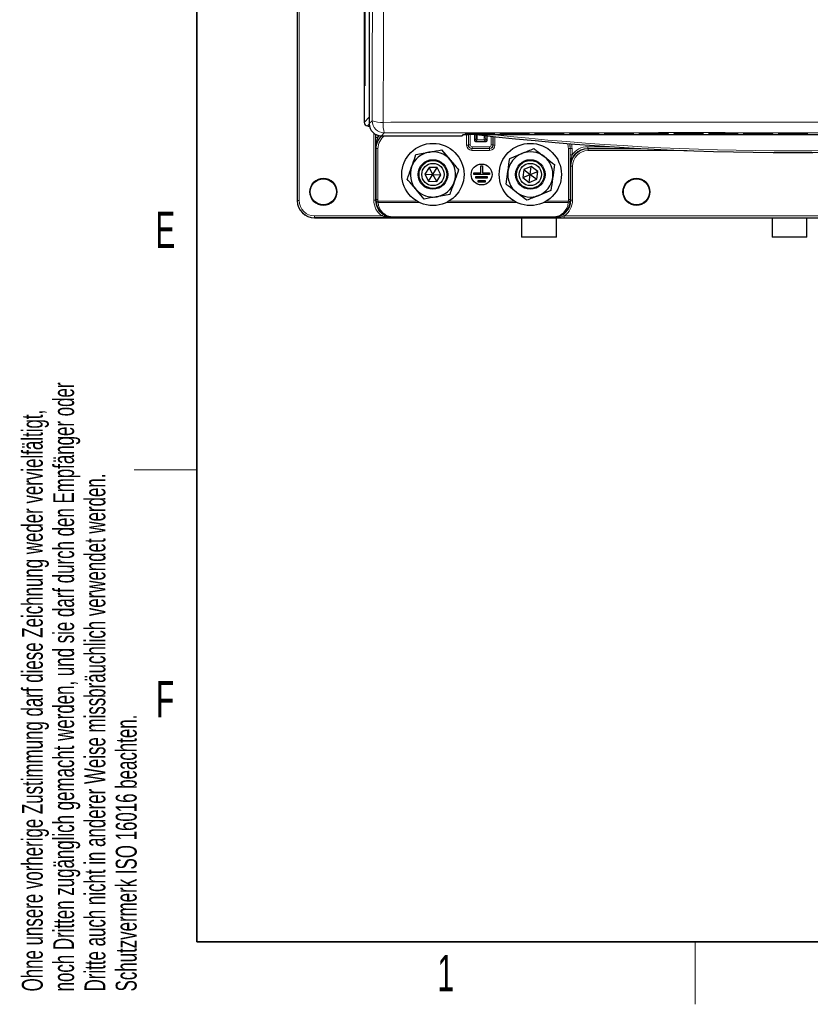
# Model space of a CAD drawing. Header units: millimetres. Extents: x 5 to 418, y 2 to 292.
# Tile 1 of 67: x 9 to 85, y 6 to 100. Entities that reach past the tile are written whole.
import ezdxf

# ---------------------------------------------------------------- set-up
doc = ezdxf.new("R2010")
doc.units = ezdxf.units.MM
doc.layers.add('SLD-0', color=7, linetype='Continuous')
doc.styles.add('SLDTEXTSTYLE1', font='TXT', dxfattribs={"width": 0.605})

msp = doc.modelspace()

# ---------------------------------------------------------------- linework, layer by layer
at = {"color": 7, "linetype": 'Continuous', "lineweight": 25}
for p, q in [((35.6225, 253.0563), (35.6225, 83.0563)), ((42.0327, 246.0554), (42.0327, 90.5424)), ((42.0991, 239.6897), (42.0991, 94.0563)), ((42.107, 94.0563), (42.107, 239.6897)), ((42.5215, 103.0065), (42.5215, 90.4288)), ((42.107, 94.0563), (42.0991, 94.0563)), ((42.3533, 90.2093), (42.3646, 90.2091)), ((42.3643, 90.2091), (42.4199, 90.2091)), ((42.4225, 90.1995), (42.5443, 90.1995)), ((43.688, 89.2624), (51.3903, 89.2624)), ((51.4379, 89.2823), (51.5123, 89.3582)), ((51.8622, 89.4521), (54.3828, 89.4521)), ((51.8653, 89.5114), (54.3797, 89.5114)), ((52.5962, 89.375), (52.5962, 88.8102)), ((52.7128, 89.3751), (52.8714, 89.3751)), ((53.8155, 88.8102), (53.8155, 89.269)), ((54.225, 89.3917), (112.0199, 89.3917)), ((54.5033, 89.5099), (54.504, 89.5098)), ((54.5064, 89.4506), (54.5071, 89.4505)), ((55.1955, 89.4521), (57.7161, 89.4521)), ((55.1986, 89.5114), (57.713, 89.5114)), ((57.8366, 89.5099), (57.8373, 89.5098)), ((57.8397, 89.4506), (57.8404, 89.4505)), ((58.5289, 89.4521), (61.0494, 89.4521)), ((58.532, 89.5114), (61.0463, 89.5114)), ((61.17, 89.5099), (61.1706, 89.5098)), ((61.1731, 89.4506), (61.1737, 89.4505)), ((61.8622, 89.4521), (64.3828, 89.4521)), ((61.8653, 89.5114), (64.3797, 89.5114)), ((64.5033, 89.5099), (64.504, 89.5098)), ((64.5064, 89.4506), (64.5071, 89.4505)), ((65.1955, 89.4521), (67.7161, 89.4521)), ((65.1986, 89.5114), (67.713, 89.5114)), ((67.8366, 89.5099), (67.8373, 89.5098)), ((67.8397, 89.4506), (67.8404, 89.4505)), ((68.5289, 89.4521), (71.0494, 89.4521)), ((68.532, 89.5114), (71.0463, 89.5114)), ((71.17, 89.5099), (71.1706, 89.5098)), ((71.1731, 89.4506), (71.1737, 89.4505)), ((71.8622, 89.4521), (74.3828, 89.4521)), ((71.8653, 89.5114), (74.3797, 89.5114)), ((74.5033, 89.5099), (74.504, 89.5098)), ((74.5064, 89.4506), (74.5071, 89.4505)), ((75.1955, 89.4521), (77.7161, 89.4521)), ((75.1986, 89.5114), (77.713, 89.5114)), ((77.8366, 89.5099), (77.8373, 89.5098)), ((77.8397, 89.4506), (77.8404, 89.4505)), ((78.5289, 89.4521), (81.0494, 89.4521)), ((78.532, 89.5114), (81.0463, 89.5114)), ((81.17, 89.5099), (81.1706, 89.5098)), ((81.1731, 89.4506), (81.1737, 89.4505)), ((81.8622, 89.4521), (84.3828, 89.4521)), ((81.8653, 89.5114), (84.3797, 89.5114)), ((84.5033, 89.5099), (84.504, 89.5098)), ((84.5064, 89.4506), (84.5071, 89.4505)), ((49.4607, 87.9136), (50.2719, 86.9613)), ((52.6961, 88.7102), (53.7155, 88.7102)), ((47.0001, 87.4609), (48.2304, 87.6872)), ((55.9802, 87.0913), (57.1388, 87.5631)), ((48.261, 86.236), (47.8531, 85.5831)), ((49.0303, 86.2092), (48.261, 86.236)), ((48.6225, 85.5563), (48.261, 86.236)), ((48.6225, 85.5563), (49.0303, 86.2092)), ((49.3918, 85.5296), (49.0303, 86.2092)), ((53.2058, 85.723), (53.2058, 86.3897)), ((53.2058, 86.3897), (53.3725, 86.3897)), ((53.3725, 86.3897), (53.3725, 85.723)), ((57.3413, 86.0199), (57.2471, 85.2559)), ((58.05, 86.3204), (57.3413, 86.0199)), ((57.3413, 86.0199), (57.9558, 85.5563)), ((57.9558, 85.5563), (58.05, 86.3204)), ((58.6646, 85.8568), (58.05, 86.3204)), ((60.273, 86.4998), (60.1022, 85.2605)), ((47.8531, 85.5831), (48.2146, 84.9035)), ((47.8531, 85.5831), (48.6225, 85.5563)), ((48.2146, 84.9035), (48.6225, 85.5563)), ((48.6225, 85.5563), (49.3918, 85.5296)), ((48.984, 84.8767), (48.6225, 85.5563)), ((48.984, 84.8767), (49.3918, 85.5296)), ((52.5391, 85.5563), (52.5391, 85.723)), ((52.5391, 85.723), (53.2058, 85.723)), ((54.0391, 85.5563), (52.5391, 85.5563)), ((52.7475, 85.1897), (52.7475, 85.3563)), ((52.7475, 85.3563), (53.8308, 85.3563)), ((53.8308, 85.1897), (52.7475, 85.1897)), ((52.9558, 84.823), (52.9558, 84.9897)), ((52.9558, 84.9897), (53.6225, 84.9897)), ((53.3725, 85.723), (54.0391, 85.723)), ((53.6225, 84.9897), (53.6225, 84.823)), ((53.8308, 85.3563), (53.8308, 85.1897)), ((54.0391, 85.723), (54.0391, 85.5563)), ((55.6387, 84.6129), (55.8094, 85.8521)), ((57.2471, 85.2559), (57.9558, 85.5563)), ((57.2471, 85.2559), (57.8616, 84.7923)), ((57.8616, 84.7923), (57.9558, 85.5563)), ((57.8616, 84.7923), (58.5704, 85.0928)), ((57.9558, 85.5563), (58.6646, 85.8568)), ((57.9558, 85.5563), (58.5704, 85.0928)), ((58.5704, 85.0928), (58.6646, 85.8568)), ((47.7843, 83.1991), (46.9731, 84.1514)), ((48.2146, 84.9035), (48.984, 84.8767)), ((53.6225, 84.823), (52.9558, 84.823)), ((59.9314, 84.0213), (58.7728, 83.5496)), ((50.2448, 83.6518), (49.0145, 83.4254)), ((44.786, 81.4101), (37.2891, 81.4101)), ((37.2891, 81.3897), (128.9558, 81.3897)), ((57.1225, 81.3897), (57.1225, 79.5563)), ((60.4558, 79.5563), (60.4558, 81.3897)), ((81.1225, 81.3897), (81.1225, 79.5563)), ((84.4558, 79.5563), (84.4558, 81.3897)), ((60.4558, 79.5563), (57.1225, 79.5563)), ((84.4558, 79.5563), (81.1225, 79.5563))]:
    msp.add_line(p, q, dxfattribs=at)
at = {"color": 7, "linetype": 'Continuous', "lineweight": 18}
for p, q in [((35.6429, 83.0563), (35.6429, 253.0563)), ((35.8095, 253.0563), (35.8095, 83.0563)), ((42.511, 91.055), (42.511, 103.2985)), ((42.0327, 90.5424), (42.511, 91.055)), ((42.511, 91.055), (42.5215, 91.055)), ((42.5215, 90.4288), (42.799, 90.7073)), ((42.3646, 90.2091), (42.3659, 90.2091)), ((42.5227, 90.3771), (42.3659, 90.2091)), ((42.3659, 90.2091), (42.4225, 90.2091)), ((42.4225, 90.2091), (42.4225, 90.1995)), ((42.9587, 83.0822), (42.9587, 89.5184)), ((43.1253, 89.407), (43.1253, 83.0822)), ((43.1662, 89.0996), (43.1662, 89.3856)), ((43.3328, 89.0996), (43.1662, 89.0996)), ((43.3328, 89.3177), (43.3328, 89.0996)), ((43.9655, 89.5408), (43.688, 89.2624)), ((51.3903, 89.2624), (51.4797, 89.3535)), ((51.7266, 89.4049), (51.7289, 89.4498)), ((51.7401, 89.4507), (51.7289, 89.4498)), ((51.7297, 89.4643), (51.732, 89.5091)), ((51.7433, 89.51), (51.732, 89.5091)), ((51.8521, 88.3692), (51.8521, 89.3689)), ((51.8596, 89.4025), (51.8596, 89.4521)), ((54.3854, 89.4025), (51.8596, 89.4025)), ((51.8627, 89.5114), (51.8627, 89.4619)), ((54.3823, 89.4619), (51.8627, 89.4619)), ((51.8771, 89.3693), (52.0187, 89.3693)), ((52.0208, 89.3713), (52.0187, 89.3693)), ((52.0187, 89.3693), (52.0187, 88.3692)), ((52.0363, 88.3868), (52.0363, 89.3715)), ((52.2029, 89.3732), (52.2029, 88.3868)), ((52.5962, 88.8102), (52.7641, 88.9781)), ((52.8641, 88.8781), (52.6961, 88.7102)), ((53.5475, 88.8781), (52.8641, 88.8781)), ((53.7155, 88.7102), (53.5475, 88.8781)), ((53.6475, 88.9781), (53.8155, 88.8102)), ((54.2087, 88.3868), (54.2087, 89.2258)), ((54.3753, 89.2077), (54.3753, 88.3868)), ((54.3823, 89.5114), (54.3823, 89.4619)), ((54.3854, 89.4025), (54.3854, 89.4521)), ((54.3929, 88.3692), (54.3929, 89.2058)), ((54.5129, 89.5091), (54.5017, 89.51)), ((54.516, 89.4498), (54.5048, 89.4507)), ((54.5129, 89.5091), (54.5153, 89.4643)), ((54.516, 89.4498), (54.5184, 89.4049)), ((54.5595, 89.1878), (54.5595, 88.3692)), ((55.0599, 89.4049), (55.0623, 89.4498)), ((55.0735, 89.4507), (55.0623, 89.4498)), ((55.063, 89.4643), (55.0654, 89.5091)), ((55.0766, 89.51), (55.0654, 89.5091)), ((55.1929, 89.4025), (55.1929, 89.4521)), ((57.7187, 89.4025), (55.1929, 89.4025)), ((55.196, 89.5114), (55.196, 89.4619)), ((57.7156, 89.4619), (55.196, 89.4619)), ((57.7156, 89.5114), (57.7156, 89.4619)), ((57.7187, 89.4025), (57.7187, 89.4521)), ((57.8463, 89.5091), (57.835, 89.51)), ((57.8494, 89.4498), (57.8382, 89.4507)), ((57.8463, 89.5091), (57.8486, 89.4643)), ((57.8494, 89.4498), (57.8517, 89.4049)), ((58.3932, 89.4049), (58.3956, 89.4498)), ((58.4068, 89.4507), (58.3956, 89.4498)), ((58.3964, 89.4643), (58.3987, 89.5091)), ((58.4099, 89.51), (58.3987, 89.5091)), ((58.5263, 89.4025), (58.5263, 89.4521)), ((61.052, 89.4025), (58.5263, 89.4025)), ((58.5294, 89.5114), (58.5294, 89.4619)), ((61.0489, 89.4619), (58.5294, 89.4619)), ((61.0489, 89.5114), (61.0489, 89.4619)), ((61.052, 89.4025), (61.052, 89.4521)), ((61.1796, 89.5091), (61.1684, 89.51)), ((61.1827, 89.4498), (61.1715, 89.4507)), ((61.1796, 89.5091), (61.1819, 89.4643)), ((61.1827, 89.4498), (61.1851, 89.4049)), ((61.7266, 89.4049), (61.7289, 89.4498)), ((61.7401, 89.4507), (61.7289, 89.4498)), ((61.7297, 89.4643), (61.732, 89.5091)), ((61.7433, 89.51), (61.732, 89.5091)), ((61.8596, 89.4025), (61.8596, 89.4521)), ((64.3854, 89.4025), (61.8596, 89.4025)), ((61.8627, 89.5114), (61.8627, 89.4619)), ((64.3823, 89.4619), (61.8627, 89.4619)), ((64.3823, 89.5114), (64.3823, 89.4619)), ((64.3854, 89.4025), (64.3854, 89.4521)), ((64.5129, 89.5091), (64.5017, 89.51)), ((64.516, 89.4498), (64.5048, 89.4507)), ((64.5129, 89.5091), (64.5153, 89.4643)), ((64.516, 89.4498), (64.5184, 89.4049)), ((65.0599, 89.4049), (65.0623, 89.4498)), ((65.0735, 89.4507), (65.0623, 89.4498)), ((65.063, 89.4643), (65.0654, 89.5091)), ((65.0766, 89.51), (65.0654, 89.5091)), ((65.1929, 89.4025), (65.1929, 89.4521)), ((67.7187, 89.4025), (65.1929, 89.4025)), ((65.196, 89.5114), (65.196, 89.4619)), ((67.7156, 89.4619), (65.196, 89.4619)), ((67.7156, 89.5114), (67.7156, 89.4619)), ((67.7187, 89.4025), (67.7187, 89.4521)), ((67.8463, 89.5091), (67.835, 89.51)), ((67.8494, 89.4498), (67.8382, 89.4507)), ((67.8463, 89.5091), (67.8486, 89.4643)), ((67.8494, 89.4498), (67.8517, 89.4049)), ((68.3932, 89.4049), (68.3956, 89.4498)), ((68.4068, 89.4507), (68.3956, 89.4498)), ((68.3964, 89.4643), (68.3987, 89.5091)), ((68.4099, 89.51), (68.3987, 89.5091)), ((68.5263, 89.4025), (68.5263, 89.4521)), ((71.052, 89.4025), (68.5263, 89.4025)), ((68.5294, 89.5114), (68.5294, 89.4619)), ((71.0489, 89.4619), (68.5294, 89.4619)), ((71.0489, 89.5114), (71.0489, 89.4619)), ((71.052, 89.4025), (71.052, 89.4521)), ((71.1796, 89.5091), (71.1684, 89.51)), ((71.1827, 89.4498), (71.1715, 89.4507)), ((71.1796, 89.5091), (71.1819, 89.4643)), ((71.1827, 89.4498), (71.1851, 89.4049)), ((71.7266, 89.4049), (71.7289, 89.4498)), ((71.7401, 89.4507), (71.7289, 89.4498)), ((71.7297, 89.4643), (71.732, 89.5091)), ((71.7433, 89.51), (71.732, 89.5091)), ((71.8596, 89.4025), (71.8596, 89.4521)), ((74.3854, 89.4025), (71.8596, 89.4025)), ((71.8627, 89.5114), (71.8627, 89.4619)), ((74.3823, 89.4619), (71.8627, 89.4619)), ((74.3823, 89.5114), (74.3823, 89.4619)), ((74.3854, 89.4025), (74.3854, 89.4521)), ((74.5129, 89.5091), (74.5017, 89.51)), ((74.516, 89.4498), (74.5048, 89.4507)), ((74.5129, 89.5091), (74.5153, 89.4643)), ((74.516, 89.4498), (74.5184, 89.4049)), ((75.0599, 89.4049), (75.0623, 89.4498)), ((75.0735, 89.4507), (75.0623, 89.4498)), ((75.063, 89.4643), (75.0654, 89.5091)), ((75.0766, 89.51), (75.0654, 89.5091)), ((75.1929, 89.4025), (75.1929, 89.4521)), ((77.7187, 89.4025), (75.1929, 89.4025)), ((75.196, 89.5114), (75.196, 89.4619)), ((77.7156, 89.4619), (75.196, 89.4619)), ((77.7156, 89.5114), (77.7156, 89.4619)), ((77.7187, 89.4025), (77.7187, 89.4521)), ((77.8463, 89.5091), (77.835, 89.51)), ((77.8494, 89.4498), (77.8382, 89.4507)), ((77.8463, 89.5091), (77.8486, 89.4643)), ((77.8494, 89.4498), (77.8517, 89.4049)), ((78.3932, 89.4049), (78.3956, 89.4498)), ((78.4068, 89.4507), (78.3956, 89.4498)), ((78.3964, 89.4643), (78.3987, 89.5091)), ((78.4099, 89.51), (78.3987, 89.5091)), ((78.5263, 89.4025), (78.5263, 89.4521)), ((81.052, 89.4025), (78.5263, 89.4025)), ((78.5294, 89.5114), (78.5294, 89.4619)), ((81.0489, 89.4619), (78.5294, 89.4619)), ((81.0489, 89.5114), (81.0489, 89.4619)), ((81.052, 89.4025), (81.052, 89.4521)), ((81.1796, 89.5091), (81.1684, 89.51)), ((81.1827, 89.4498), (81.1715, 89.4507)), ((81.1796, 89.5091), (81.1819, 89.4643)), ((81.1827, 89.4498), (81.1851, 89.4049)), ((81.7266, 89.4049), (81.7289, 89.4498)), ((81.7401, 89.4507), (81.7289, 89.4498)), ((81.7297, 89.4643), (81.732, 89.5091)), ((81.7433, 89.51), (81.732, 89.5091)), ((81.8596, 89.4025), (81.8596, 89.4521)), ((84.3854, 89.4025), (81.8596, 89.4025)), ((81.8627, 89.5114), (81.8627, 89.4619)), ((84.3823, 89.4619), (81.8627, 89.4619)), ((84.3823, 89.5114), (84.3823, 89.4619)), ((84.3854, 89.4025), (84.3854, 89.4521)), ((84.5129, 89.5091), (84.5017, 89.51)), ((84.516, 89.4498), (84.5048, 89.4507)), ((84.5129, 89.5091), (84.5153, 89.4643)), ((84.516, 89.4498), (84.5184, 89.4049)), ((43.1894, 88.0362), (43.1719, 88.0537)), ((43.3561, 88.0362), (43.1894, 88.0362)), ((43.1894, 83.1463), (43.1894, 88.0362)), ((43.3561, 88.0362), (43.3561, 83.1463)), ((51.8521, 88.3692), (52.0187, 88.3692)), ((52.0187, 88.3692), (52.0363, 88.3868)), ((52.2029, 88.3868), (52.0363, 88.3868)), ((52.3696, 88.0535), (52.352, 88.0359)), ((52.352, 87.8693), (52.352, 88.0359)), ((52.352, 88.0359), (54.0596, 88.0359)), ((54.0596, 87.8693), (52.352, 87.8693)), ((52.3696, 88.2201), (54.0421, 88.2201)), ((52.3696, 88.2201), (52.3696, 88.0535)), ((54.0421, 88.0535), (52.3696, 88.0535)), ((54.0421, 88.2201), (54.0421, 88.0535)), ((54.0596, 88.0359), (54.0421, 88.0535)), ((54.0596, 87.8693), (54.0596, 88.0359)), ((54.2087, 88.3868), (54.3753, 88.3868)), ((54.3753, 88.3868), (54.3929, 88.3692)), ((54.3929, 88.3692), (54.5595, 88.3692)), ((61.7687, 88.0362), (61.6021, 88.0362)), ((61.6021, 83.1463), (61.6021, 88.0362)), ((61.7863, 88.0537), (61.7687, 88.0362)), ((61.7687, 88.0362), (61.7687, 83.1463)), ((61.7863, 87.4329), (61.7863, 88.0537)), ((61.9529, 88.0537), (61.7863, 88.0537)), ((61.9529, 88.0537), (61.9529, 87.4329)), ((63.4584, 88.2201), (63.4584, 88.0535)), ((63.4584, 88.2201), (65.7508, 88.2201)), ((68.5259, 88.0535), (63.4584, 88.0535)), ((63.4584, 88.0535), (63.4992, 88.0126)), ((63.4992, 88.0126), (69.2908, 88.0126)), ((63.4992, 88.0126), (63.4992, 87.846)), ((72.9967, 87.846), (63.4992, 87.846)), ((61.9529, 87.4329), (61.7863, 87.4329)), ((61.8328, 86.3462), (61.792, 86.3871)), ((61.8328, 83.0822), (61.8328, 86.3462)), ((61.8328, 86.3462), (61.9995, 86.3462)), ((61.9995, 86.3462), (61.9995, 83.0822)), ((43.1253, 83.0822), (42.9587, 83.0822)), ((43.1253, 83.0822), (43.1894, 83.1463)), ((43.3561, 83.1463), (43.1894, 83.1463)), ((61.7687, 83.1463), (61.6021, 83.1463)), ((61.7687, 83.1463), (61.8328, 83.0822)), ((61.9995, 83.0822), (61.8328, 83.0822)), ((35.6225, 83.0563), (35.6429, 83.0563)), ((35.8095, 83.0563), (35.6429, 83.0563)), ((43.3627, 83.0057), (43.1968, 82.9901)), ((43.3627, 83.0057), (47.075, 83.0057)), ((43.3627, 82.8781), (43.3627, 83.0057)), ((47.3083, 82.8781), (43.3627, 82.8781)), ((56.6416, 82.8781), (49.9367, 82.8781)), ((50.17, 83.0057), (56.4083, 83.0057)), ((61.5955, 82.8781), (59.27, 82.8781)), ((59.5033, 83.0057), (61.5955, 83.0057)), ((61.7614, 82.9901), (61.5955, 83.0057)), ((61.5955, 82.8781), (61.5955, 83.0057)), ((37.2891, 81.5767), (43.7459, 81.5767)), ((37.2891, 81.5767), (37.2891, 81.4101)), ((37.2891, 81.4101), (37.2891, 81.3897)), ((43.841, 81.7136), (43.7459, 81.5767)), ((44.827, 81.451), (44.786, 81.4101)), ((44.827, 81.451), (44.827, 81.49)), ((44.827, 81.49), (60.1312, 81.49)), ((60.1312, 81.451), (44.827, 81.451)), ((60.1312, 81.451), (60.1312, 81.49)), ((60.1664, 81.4158), (60.1312, 81.451)), ((61.2122, 81.5767), (61.2122, 81.4101)), ((61.2122, 81.5767), (105.0327, 81.5767)), ((105.0327, 81.4101), (61.2122, 81.4101))]:
    msp.add_line(p, q, dxfattribs=at)
at = {"color": 7, "linetype": 'Continuous', "lineweight": 18, "flags": 128}
msp.add_lwpolyline([(51.5018, 89.3573), (51.4927, 89.3548), (51.4797, 89.3535)], dxfattribs=at)
at = {"color": 7, "linetype": 'Continuous', "lineweight": 25}
for centre, radius in [((48.6225, 85.5563), 2.9833), ((57.9558, 85.5563), 2.9833), ((48.6225, 85.5563), 1.418), ((48.6225, 85.5563), 1.3333), ((57.9558, 85.5563), 1.418), ((57.9558, 85.5563), 1.3333), ((48.6225, 85.5563), 1.0667), ((53.2891, 85.5563), 1), ((57.9558, 85.5563), 1.0667), ((38.1225, 83.8897), 1.25), ((68.1225, 83.8897), 1.25)]:
    msp.add_circle(centre, radius, dxfattribs=at)
at = {"color": 7, "linetype": 'Continuous', "lineweight": 18}
for centre in [(38.1225, 83.8897), (68.1225, 83.8897)]:
    msp.add_circle(centre, 1.3167, dxfattribs=at)
for centre, radius, start, end in [((43.6306, 92.7058), 2.1646, 247.406803, 276.158659), ((43.9659, 90.7077), 1.1669, 180.02122, 269.978844), ((46.7762, 90.3373), 2.9214, 175.752431, 195.820881), ((51.3903, 89.329), 0.0666, 269.979782, 315.565985), ((51.7266, 89.4715), 0.0667, 269.99639, 342.76882), ((51.7297, 89.5309), 0.0667, 269.996394, 342.668857), ((52.8641, 88.9781), 0.1, 180.00511, 269.99489), ((53.5475, 88.9781), 0.1, 270.00511, 359.99489), ((53.7155, 88.8102), 0.1, 270.00511, 359.99489), ((83.1225, 354.3204), 266.5, 263.774994, 276.225006), ((54.5153, 89.5309), 0.0667, 197.330243, 270.004566), ((54.5184, 89.4715), 0.0667, 197.230228, 270.004572), ((55.0599, 89.4715), 0.0667, 269.99639, 342.768814), ((55.063, 89.5309), 0.0667, 269.996394, 342.668835), ((57.8486, 89.5309), 0.0667, 197.330168, 270.004566), ((57.8517, 89.4715), 0.0667, 197.230206, 270.004572), ((58.3932, 89.4715), 0.0667, 269.99639, 342.768832), ((58.3964, 89.5309), 0.0667, 269.996394, 342.668846), ((61.1819, 89.5309), 0.0667, 197.330173, 270.004566), ((61.1851, 89.4715), 0.0667, 197.230201, 270.004572), ((61.7266, 89.4715), 0.0667, 269.99639, 342.76884), ((61.7297, 89.5309), 0.0667, 269.996394, 342.668884), ((64.5153, 89.5309), 0.0667, 197.330179, 270.004566), ((64.5184, 89.4715), 0.0667, 197.23024, 270.004572), ((65.0599, 89.4715), 0.0667, 269.99639, 342.768846), ((65.063, 89.5309), 0.0667, 269.996394, 342.668863), ((67.8486, 89.5309), 0.0667, 197.330164, 270.004566), ((67.8517, 89.4715), 0.0667, 197.230188, 270.004572), ((68.3932, 89.4715), 0.0667, 269.99639, 342.76882), ((68.3964, 89.5309), 0.0667, 269.996394, 342.668843), ((71.1819, 89.5309), 0.0667, 197.330173, 270.004566), ((71.1851, 89.4715), 0.0667, 197.230219, 270.004572), ((71.7266, 89.4715), 0.0667, 269.99639, 342.768792), ((71.7297, 89.5309), 0.0667, 269.996394, 342.668834), ((74.5153, 89.5309), 0.0667, 197.330159, 270.004566), ((74.5184, 89.4715), 0.0667, 197.230201, 270.004572), ((75.0599, 89.4715), 0.0667, 269.99639, 342.768832), ((75.063, 89.5309), 0.0667, 269.996394, 342.668858), ((77.8486, 89.5309), 0.0667, 197.330179, 270.004566), ((77.8517, 89.4715), 0.0667, 197.230175, 270.004572), ((78.3932, 89.4715), 0.0667, 269.99639, 342.768798), ((78.3964, 89.5309), 0.0667, 269.996394, 342.668841), ((81.1819, 89.5309), 0.0667, 197.330191, 270.004566), ((81.1851, 89.4715), 0.0667, 197.230202, 270.004572), ((81.7266, 89.4715), 0.0667, 269.99639, 342.768833), ((81.7297, 89.5309), 0.0667, 269.996394, 342.668843), ((84.5153, 89.5309), 0.0667, 197.330177, 270.004566), ((84.5184, 89.4715), 0.0667, 197.230196, 270.004572), ((52.3696, 88.3868), 0.3333, 180.008727, 269.991273), ((54.042, 88.3868), 0.3333, 270.008727, 359.991273), ((37.2891, 83.0563), 1.6463, 180, 270), ((37.2891, 83.0563), 1.4796, 180, 270), ((43.3423, 83.0268), 0.1501, 194.138096, 277.788187), ((61.6158, 83.0268), 0.1501, 262.211813, 345.861904)]:
    msp.add_arc(centre, radius, start, end, dxfattribs=at)
at = {"color": 7, "linetype": 'Continuous', "lineweight": 25}
for centre, radius, start, end in [((42.4225, 90.2662), 0.0667, 238.892168, 270.000349), ((51.3903, 89.329), 0.0667, 270, 315.567384), ((52.6962, 88.8102), 0.1, 180.00511, 269.99489), ((83.1225, 354.3204), 266.6667, 263.460485, 276.539515), ((53.7155, 88.8102), 0.1, 270, 0), ((48.6225, 85.5563), 2.1667, 100.425047, 160.425047), ((48.6225, 85.5563), 2.1667, 40.425047, 100.425047), ((48.6225, 85.5563), 2.1667, 340.425047, 40.425047), ((57.9558, 85.5563), 2.1667, 112.153407, 172.153407), ((57.9558, 85.5563), 2.1667, 52.153407, 112.153407), ((57.9558, 85.5563), 2.1667, 352.153407, 52.153407), ((48.6225, 85.5563), 2.1667, 160.425047, 220.425047), ((57.9558, 85.5563), 2.1667, 172.153407, 232.153407), ((57.9558, 85.5563), 2.1667, 292.153407, 352.153407), ((48.6225, 85.5563), 2.1667, 220.425047, 280.425047), ((48.6225, 85.5563), 2.1667, 280.425047, 340.425047), ((57.9558, 85.5563), 2.1667, 232.153407, 292.153407), ((37.2891, 83.0563), 1.6667, 180, 270)]:
    msp.add_arc(centre, radius, start, end, dxfattribs=at)
at = {"color": 7, "linetype": 'Continuous', "lineweight": 18}
for centre, major_axis, ratio, start_param, end_param in [((42.8444, 91.0551), (0.2275, 0.2438), 0.9997931, 2.3217791, 2.5734087), ((44.8389, 88.0532), (1.1789, -1.1789), 0.9996346, 3.1155924, 3.9268385), ((44.8563, 88.0357), (1.1788, -1.1788), 0.9997563, 3.1001289, 3.9268385), ((44.8389, 88.0532), (-1.2968, 1.2968), 0.9996955, 0.0514337, 0.1782319), ((44.8563, 88.0357), (-1.061, 1.061), 0.9996955, 6.1114474, 7.0684312), ((51.8601, 89.4049), (0.1335, 0), 0.0178207, 3.1406575, 4.7087148), ((51.8624, 89.4498), (0.1335, 0), 0.0177877, 2.8554193, 3.140661), ((51.8632, 89.4643), (0.1335, 0), 0.0178207, 3.1406575, 4.7087148), ((51.8655, 89.5091), (0.1335, 0), 0.0177877, 2.8554193, 3.140661), ((52.764, 90.2114), (0, 1.2333), 0.0087269, 3.1503193, 3.979702), ((52.864, 90.2114), (0, 1.3333), 0.0080724, 3.1503193, 4.0342895), ((53.5476, 90.2114), (0, 1.3333), 0.0080724, 2.3237895, 3.132866), ((53.6476, 90.2114), (0, 1.2333), 0.0087269, 2.416398, 3.132866), ((54.3794, 89.5091), (0.1335, 0), 0.0177877, 0.0009316, 0.2833315), ((54.3825, 89.4498), (0.1335, 0), 0.0177877, 0.0009316, 0.2833315), ((55.1934, 89.4049), (0.1335, 0), 0.0178207, 3.1406575, 4.7087148), ((55.1958, 89.4498), (0.1335, 0), 0.0177877, 2.8554193, 3.140661), ((55.1965, 89.4643), (0.1335, 0), 0.0178207, 3.1406575, 4.7087148), ((55.1989, 89.5091), (0.1335, 0), 0.0177877, 2.8554193, 3.140661), ((57.7127, 89.5091), (0.1335, 0), 0.0177877, 0.0009316, 0.2833315), ((57.7159, 89.4498), (0.1335, 0), 0.0177877, 0.0009316, 0.2833315), ((58.5268, 89.4049), (0.1335, 0), 0.0178207, 3.1406575, 4.7087148), ((58.5291, 89.4498), (0.1335, 0), 0.0177877, 2.8554193, 3.140661), ((58.5299, 89.4643), (0.1335, 0), 0.0178207, 3.1406575, 4.7087148), ((58.5322, 89.5091), (0.1335, 0), 0.0177877, 2.8554193, 3.140661), ((61.0461, 89.5091), (0.1335, 0), 0.0177877, 0.0009316, 0.2833315), ((61.0492, 89.4498), (0.1335, 0), 0.0177877, 0.0009316, 0.2833315), ((61.8601, 89.4049), (0.1335, 0), 0.0178207, 3.1406575, 4.7087148), ((61.8624, 89.4498), (0.1335, 0), 0.0177877, 2.8554193, 3.140661), ((61.8632, 89.4643), (0.1335, 0), 0.0178207, 3.1406575, 4.7087148), ((61.8655, 89.5091), (0.1335, 0), 0.0177877, 2.8554193, 3.140661), ((64.3794, 89.5091), (0.1335, 0), 0.0177877, 0.0009316, 0.2833315), ((64.3825, 89.4498), (0.1335, 0), 0.0177877, 0.0009316, 0.2833315), ((65.1934, 89.4049), (0.1335, 0), 0.0178207, 3.1406575, 4.7087148), ((65.1958, 89.4498), (0.1335, 0), 0.0177877, 2.8554193, 3.140661), ((65.1965, 89.4643), (0.1335, 0), 0.0178207, 3.1406575, 4.7087148), ((65.1989, 89.5091), (0.1335, 0), 0.0177877, 2.8554193, 3.140661), ((67.7127, 89.5091), (0.1335, 0), 0.0177877, 0.0009316, 0.2833315), ((67.7159, 89.4498), (0.1335, 0), 0.0177877, 0.0009316, 0.2833315), ((68.5268, 89.4049), (0.1335, 0), 0.0178207, 3.1406575, 4.7087148), ((68.5291, 89.4498), (0.1335, 0), 0.0177877, 2.8554193, 3.140661), ((68.5299, 89.4643), (0.1335, 0), 0.0178207, 3.1406575, 4.7087148), ((68.5322, 89.5091), (0.1335, 0), 0.0177877, 2.8554193, 3.140661), ((71.0461, 89.5091), (0.1335, 0), 0.0177877, 0.0009316, 0.2833315), ((71.0492, 89.4498), (0.1335, 0), 0.0177877, 0.0009316, 0.2833315), ((71.8601, 89.4049), (0.1335, 0), 0.0178207, 3.1406575, 4.7087148), ((71.8624, 89.4498), (0.1335, 0), 0.0177877, 2.8554193, 3.140661), ((71.8632, 89.4643), (0.1335, 0), 0.0178207, 3.1406575, 4.7087148), ((71.8655, 89.5091), (0.1335, 0), 0.0177877, 2.8554193, 3.140661), ((74.3794, 89.5091), (0.1335, 0), 0.0177877, 0.0009316, 0.2833315), ((74.3825, 89.4498), (0.1335, 0), 0.0177877, 0.0009316, 0.2833315), ((75.1934, 89.4049), (0.1335, 0), 0.0178207, 3.1406575, 4.7087148), ((75.1958, 89.4498), (0.1335, 0), 0.0177877, 2.8554193, 3.140661), ((75.1965, 89.4643), (0.1335, 0), 0.0178207, 3.1406575, 4.7087148), ((75.1989, 89.5091), (0.1335, 0), 0.0177877, 2.8554193, 3.140661), ((77.7127, 89.5091), (0.1335, 0), 0.0177877, 0.0009316, 0.2833315), ((77.7159, 89.4498), (0.1335, 0), 0.0177877, 0.0009316, 0.2833315), ((78.5268, 89.4049), (0.1335, 0), 0.0178207, 3.1406575, 4.7087148), ((78.5291, 89.4498), (0.1335, 0), 0.0177877, 2.8554193, 3.140661), ((78.5299, 89.4643), (0.1335, 0), 0.0178207, 3.1406575, 4.7087148), ((78.5322, 89.5091), (0.1335, 0), 0.0177877, 2.8554193, 3.140661), ((81.0461, 89.5091), (0.1335, 0), 0.0177877, 0.0009316, 0.2833315), ((81.0492, 89.4498), (0.1335, 0), 0.0177877, 0.0009316, 0.2833315), ((81.8601, 89.4049), (0.1335, 0), 0.0178207, 3.1406575, 4.7087148), ((81.8624, 89.4498), (0.1335, 0), 0.0177877, 2.8554193, 3.140661), ((81.8632, 89.4643), (0.1335, 0), 0.0178207, 3.1406575, 4.7087148), ((81.8655, 89.5091), (0.1335, 0), 0.0177877, 2.8554193, 3.140661), ((84.3794, 89.5091), (0.1335, 0), 0.0177877, 0.0009316, 0.2833315), ((84.3825, 89.4498), (0.1335, 0), 0.0177877, 0.0009316, 0.2833315), ((52.3522, 88.3694), (-0.3537, -0.3537), 0.9996955, 5.4979394, 7.0684312), ((52.3522, 88.3694), (0.2358, 0.2358), 0.9993912, 2.3563468, 3.9268385), ((52.3696, 88.3868), (-0.1179, -0.1179), 0.9996955, 5.4979394, 7.0684312), ((54.042, 88.3868), (0.1179, -0.1179), 0.9996955, 5.4979394, 7.0684312), ((54.0595, 88.3694), (0.3537, -0.3537), 0.9996955, 5.4979394, 7.0684312), ((54.0595, 88.3694), (0.2358, -0.2358), 0.9993912, 5.4979394, 7.0684312), ((60.1019, 88.0357), (1.061, 1.061), 0.9996955, 5.4979394, 5.8335633), ((60.1019, 88.0357), (1.1788, 1.1788), 0.9997563, 5.4979394, 5.7897575), ((60.1193, 88.0532), (1.1789, 1.1789), 0.9996346, 5.4979394, 5.7775901), ((63.459, 86.3865), (1.1789, -1.1789), 0.9996346, 2.3563468, 3.9268385), ((63.4997, 86.3458), (1.1788, -1.1788), 0.9997563, 2.3563468, 3.9268385), ((60.1193, 88.0532), (1.2968, 1.2968), 0.9996955, 5.4979394, 5.7436256), ((63.459, 86.3865), (-1.2968, 1.2968), 0.9996955, 5.4979394, 6.4614172), ((63.4997, 86.3458), (-1.061, 1.061), 0.9996955, 5.4979394, 7.0684312), ((44.7923, 83.0828), (-1.2968, -1.2968), 0.9996955, 5.4979394, 6.4614172), ((44.7923, 83.0828), (1.1789, 1.1789), 0.9996346, 2.3563468, 3.3198246), ((44.8563, 83.1468), (1.1788, 1.1788), 0.9997563, 2.3563468, 2.4501921), ((44.8563, 83.1468), (-1.061, -1.061), 0.9996955, 5.4979394, 5.5917848), ((60.1659, 83.0828), (1.1789, -1.1789), 0.9996346, 5.4979394, 7.0684312), ((60.1659, 83.0828), (1.2968, -1.2968), 0.9996955, 6.1049534, 7.0684312), ((60.1019, 83.1468), (1.061, -1.061), 0.9996955, 0.6914006, 0.7852459), ((60.1019, 83.1468), (1.1788, -1.1788), 0.9997563, 0.6914006, 0.7852459), ((44.8593, 83.1498), (0.6652, 1.5705), 0.9734044, 2.0560008, 3.5326472), ((44.8593, 83.0221), (0.6015, 1.4165), 0.9705015, 2.0558732, 3.5325197), ((60.0989, 83.1498), (-0.6652, 1.5705), 0.9734044, 2.7505381, 4.2271845), ((60.0989, 83.0221), (-0.6015, 1.4165), 0.9705015, 2.7506657, 4.2273121)]:
    msp.add_ellipse(centre, major_axis=major_axis, ratio=ratio, start_param=start_param, end_param=end_param, dxfattribs=at)
at = {"color": 7, "linetype": 'Continuous', "lineweight": 25}
for centre, major_axis, ratio, start_param, end_param in [((42.366, 90.5425), (0.2275, 0.2438), 0.9997931, 2.3217791, 3.8542987), ((43.6884, 90.4292), (0.8237, 0.8266), 0.9997203, 2.3545996, 3.9250802), ((52.7128, 89.3532), (1.2333, 0), 0.0178042, 1.5707963, 3.1241394), ((51.8624, 89.4498), (0.1335, 0), 0.0177877, 1.5726037, 2.8554193), ((51.8655, 89.5091), (0.1335, 0), 0.0177877, 1.5726037, 2.8554193), ((54.3794, 89.5091), (0.1335, 0), 0.0177877, 0.2833315, 1.5689889), ((54.3818, 89.4643), (0.1335, 0), 0.0178207, 4.7160631, 6.2841204), ((54.3825, 89.4498), (0.1335, 0), 0.0177877, 0.2833315, 1.5689889), ((54.3849, 89.4049), (0.1335, 0), 0.0178207, 4.7160631, 6.2841204), ((55.1958, 89.4498), (0.1335, 0), 0.0177877, 1.5726037, 2.8554193), ((55.1989, 89.5091), (0.1335, 0), 0.0177877, 1.5726037, 2.8554193), ((57.7127, 89.5091), (0.1335, 0), 0.0177877, 0.2833315, 1.5689889), ((57.7151, 89.4643), (0.1335, 0), 0.0178207, 4.7160631, 6.2841204), ((57.7159, 89.4498), (0.1335, 0), 0.0177877, 0.2833315, 1.5689889), ((57.7182, 89.4049), (0.1335, 0), 0.0178207, 4.7160631, 6.2841204), ((58.5291, 89.4498), (0.1335, 0), 0.0177877, 1.5726037, 2.8554193), ((58.5322, 89.5091), (0.1335, 0), 0.0177877, 1.5726037, 2.8554193), ((61.0461, 89.5091), (0.1335, 0), 0.0177877, 0.2833315, 1.5689889), ((61.0484, 89.4643), (0.1335, 0), 0.0178207, 4.7160631, 6.2841204), ((61.0492, 89.4498), (0.1335, 0), 0.0177877, 0.2833315, 1.5689889), ((61.0515, 89.4049), (0.1335, 0), 0.0178207, 4.7160631, 6.2841204), ((61.8624, 89.4498), (0.1335, 0), 0.0177877, 1.5726037, 2.8554193), ((61.8655, 89.5091), (0.1335, 0), 0.0177877, 1.5726037, 2.8554193), ((64.3794, 89.5091), (0.1335, 0), 0.0177877, 0.2833315, 1.5689889), ((64.3818, 89.4643), (0.1335, 0), 0.0178207, 4.7160631, 6.2841204), ((64.3825, 89.4498), (0.1335, 0), 0.0177877, 0.2833315, 1.5689889), ((64.3849, 89.4049), (0.1335, 0), 0.0178207, 4.7160631, 6.2841204), ((65.1958, 89.4498), (0.1335, 0), 0.0177877, 1.5726037, 2.8554193), ((65.1989, 89.5091), (0.1335, 0), 0.0177877, 1.5726037, 2.8554193), ((67.7127, 89.5091), (0.1335, 0), 0.0177877, 0.2833315, 1.5689889), ((67.7151, 89.4643), (0.1335, 0), 0.0178207, 4.7160631, 6.2841204), ((67.7159, 89.4498), (0.1335, 0), 0.0177877, 0.2833315, 1.5689889), ((67.7182, 89.4049), (0.1335, 0), 0.0178207, 4.7160631, 6.2841204), ((68.5291, 89.4498), (0.1335, 0), 0.0177877, 1.5726037, 2.8554193), ((68.5322, 89.5091), (0.1335, 0), 0.0177877, 1.5726037, 2.8554193), ((71.0461, 89.5091), (0.1335, 0), 0.0177877, 0.2833315, 1.5689889), ((71.0484, 89.4643), (0.1335, 0), 0.0178207, 4.7160631, 6.2841204), ((71.0492, 89.4498), (0.1335, 0), 0.0177877, 0.2833315, 1.5689889), ((71.0515, 89.4049), (0.1335, 0), 0.0178207, 4.7160631, 6.2841204), ((71.8624, 89.4498), (0.1335, 0), 0.0177877, 1.5726037, 2.8554193), ((71.8655, 89.5091), (0.1335, 0), 0.0177877, 1.5726037, 2.8554193), ((74.3794, 89.5091), (0.1335, 0), 0.0177877, 0.2833315, 1.5689889), ((74.3818, 89.4643), (0.1335, 0), 0.0178207, 4.7160631, 6.2841204), ((74.3825, 89.4498), (0.1335, 0), 0.0177877, 0.2833315, 1.5689889), ((74.3849, 89.4049), (0.1335, 0), 0.0178207, 4.7160631, 6.2841204), ((75.1958, 89.4498), (0.1335, 0), 0.0177877, 1.5726037, 2.8554193), ((75.1989, 89.5091), (0.1335, 0), 0.0177877, 1.5726037, 2.8554193), ((77.7127, 89.5091), (0.1335, 0), 0.0177877, 0.2833315, 1.5689889), ((77.7151, 89.4643), (0.1335, 0), 0.0178207, 4.7160631, 6.2841204), ((77.7159, 89.4498), (0.1335, 0), 0.0177877, 0.2833315, 1.5689889), ((77.7182, 89.4049), (0.1335, 0), 0.0178207, 4.7160631, 6.2841204), ((78.5291, 89.4498), (0.1335, 0), 0.0177877, 1.5726037, 2.8554193), ((78.5322, 89.5091), (0.1335, 0), 0.0177877, 1.5726037, 2.8554193), ((81.0461, 89.5091), (0.1335, 0), 0.0177877, 0.2833315, 1.5689889), ((81.0484, 89.4643), (0.1335, 0), 0.0178207, 4.7160631, 6.2841204), ((81.0492, 89.4498), (0.1335, 0), 0.0177877, 0.2833315, 1.5689889), ((81.0515, 89.4049), (0.1335, 0), 0.0178207, 4.7160631, 6.2841204), ((81.8624, 89.4498), (0.1335, 0), 0.0177877, 1.5726037, 2.8554193), ((81.8655, 89.5091), (0.1335, 0), 0.0177877, 1.5726037, 2.8554193), ((84.3794, 89.5091), (0.1335, 0), 0.0177877, 0.2833315, 1.5689889), ((84.3818, 89.4643), (0.1335, 0), 0.0178207, 4.7160631, 6.2841204), ((84.3825, 89.4498), (0.1335, 0), 0.0177877, 0.2833315, 1.5689889), ((84.3849, 89.4049), (0.1335, 0), 0.0178207, 4.7160631, 6.2841204)]:
    msp.add_ellipse(centre, major_axis=major_axis, ratio=ratio, start_param=start_param, end_param=end_param, dxfattribs=at)
at = {"color": 7, "linetype": 'Continuous', "lineweight": 18}
for points, knots in [([(42.799, 90.7073), (42.8126, 96.7089), (42.8365, 107.2331), (42.8647, 122.3193), (42.8869, 135.9387), (42.9054, 149.5741), (42.9204, 163.1908), (42.9319, 176.7867), (42.9367, 185.836), (42.9391, 190.3606)], [0, 0, 0, 0, 0.1814894, 0.3182486, 0.4550077, 0.5917253, 0.7284429, 0.8642214, 1, 1, 1, 1]), ([(44.0025, 190.2328), (44.0001, 185.7189), (43.9954, 176.6912), (43.9838, 163.1111), (43.969, 149.4939), (43.9505, 135.8415), (43.9284, 122.2051), (43.9002, 107.1001), (43.8764, 96.5628), (43.8628, 90.5536)], [0, 0, 0, 0, 0.1354201, 0.2708403, 0.4076924, 0.5445446, 0.6814383, 0.818332, 1, 1, 1, 1]), ([(43.8628, 90.5536), (47.7891, 90.559), (53.9957, 90.5675), (62.5018, 90.5737), (69.3617, 90.5764), (76.2236, 90.5767), (83.0844, 90.5745), (89.941, 90.5698), (94.5076, 90.5651), (96.7891, 90.5623), (96.7891, 90.5623)], [0, 0, 0, 0, 0.2229873, 0.3524885, 0.4819898, 0.611491, 0.7409922, 0.870496, 0.9999996, 1, 1, 1, 1]), ([(43.1719, 88.0537), (43.1719, 88.0551), (43.1713, 88.1254), (43.1697, 88.3202), (43.1671, 88.658), (43.1665, 88.9473), (43.1662, 89.0996)], [0, 0, 0, 0, 0.00405609, 0.21151873, 0.58511819, 1, 1, 1, 1]), ([(43.3328, 89.0996), (43.297, 88.9628), (43.2263, 88.6933), (43.1802, 88.3515), (43.1719, 88.1408), (43.1719, 88.0629), (43.1719, 88.0553), (43.1719, 88.0537)], [0, 0, 0, 0, 0.3948771, 0.7777329, 0.9782923, 0.995594, 1, 1, 1, 1]), ([(96.7082, 89.5497), (94.4336, 89.5523), (89.8844, 89.5575), (83.0509, 89.5621), (76.2141, 89.5644), (69.3759, 89.5641), (62.5398, 89.5613), (54.0631, 89.555), (47.8781, 89.5463), (43.9655, 89.5408)], [0, 0, 0, 0, 0.1295027, 0.2590054, 0.3885077, 0.51801, 0.6475123, 0.7770145, 1, 1, 1, 1]), ([(61.792, 86.3871), (61.792, 86.3884), (61.7914, 86.4587), (61.7898, 86.6536), (61.7872, 86.9913), (61.7866, 87.2807), (61.7863, 87.4329)], [0, 0, 0, 0, 0.0040561, 0.2115187, 0.5851182, 1, 1, 1, 1]), ([(61.9529, 87.4329), (61.9171, 87.2961), (61.8465, 87.0266), (61.8003, 86.6848), (61.792, 86.4741), (61.792, 86.3962), (61.792, 86.3886), (61.792, 86.3871)], [0, 0, 0, 0, 0.3948771, 0.7777329, 0.9782923, 0.995594, 1, 1, 1, 1]), ([(44.786, 81.4101), (44.7844, 81.4101), (44.7063, 81.4104), (44.456, 81.4201), (44.1075, 81.4656), (43.8425, 81.547), (43.7459, 81.5767)], [0, 0, 0, 0, 0.0046315, 0.2238443, 0.7171678, 1, 1, 1, 1]), ([(61.2122, 81.5767), (61.0754, 81.5409), (60.806, 81.4703), (60.4642, 81.4241), (60.2535, 81.4158), (60.1756, 81.4158), (60.168, 81.4158), (60.1664, 81.4158)], [0, 0, 0, 0, 0.3948771, 0.7777329, 0.9782923, 0.995594, 1, 1, 1, 1]), ([(61.2122, 81.4101), (61.06, 81.4104), (60.7707, 81.411), (60.4329, 81.4136), (60.2381, 81.4152), (60.1678, 81.4158), (60.1664, 81.4158)], [0, 0, 0, 0, 0.4148818, 0.7884813, 0.9959439, 1, 1, 1, 1])]:
    msp.add_open_spline(points, degree=3, knots=knots, dxfattribs=at)
at = {"color": 7, "linetype": 'Continuous', "lineweight": 25}
for points, knots in [([(51.739, 89.4507), (51.7386, 89.4506), (51.7374, 89.4505), (51.7372, 89.4505), (51.7382, 89.4505), (51.7387, 89.4506)], [0, 0, 0, 0, 0.1989622, 0.5773523, 1, 1, 1, 1]), ([(51.7421, 89.51), (51.7417, 89.5099), (51.7405, 89.5098), (51.7403, 89.5098), (51.7413, 89.5098), (51.7418, 89.5099)], [0, 0, 0, 0, 0.1989622, 0.5773523, 1, 1, 1, 1]), ([(52.7522, 89.3887), (52.7521, 89.3888), (52.7519, 89.3889), (52.7557, 89.389), (52.7678, 89.3893), (52.8246, 89.3898), (53.069, 89.3908), (53.5488, 89.3915), (53.9818, 89.3916), (54.225, 89.3917)], [0, 0, 0, 0, 0.0048171, 0.0096098, 0.0177456, 0.040653, 0.1360846, 0.5147355, 1, 1, 1, 1]), ([(55.0723, 89.4507), (55.0719, 89.4506), (55.0707, 89.4505), (55.0705, 89.4505), (55.0715, 89.4505), (55.072, 89.4506)], [0, 0, 0, 0, 0.1989622, 0.5773523, 1, 1, 1, 1]), ([(55.0754, 89.51), (55.075, 89.5099), (55.0738, 89.5098), (55.0736, 89.5098), (55.0746, 89.5098), (55.0751, 89.5099)], [0, 0, 0, 0, 0.19896224, 0.57735225, 1, 1, 1, 1]), ([(58.4057, 89.4507), (58.4052, 89.4506), (58.404, 89.4505), (58.4038, 89.4505), (58.4048, 89.4505), (58.4053, 89.4506)], [0, 0, 0, 0, 0.19896224, 0.57735225, 1, 1, 1, 1]), ([(58.4088, 89.51), (58.4084, 89.5099), (58.4071, 89.5098), (58.4069, 89.5098), (58.4079, 89.5098), (58.4085, 89.5099)], [0, 0, 0, 0, 0.19896224, 0.57735225, 1, 1, 1, 1]), ([(61.739, 89.4507), (61.7386, 89.4506), (61.7374, 89.4505), (61.7372, 89.4505), (61.7382, 89.4505), (61.7387, 89.4506)], [0, 0, 0, 0, 0.1989622, 0.5773523, 1, 1, 1, 1]), ([(61.7421, 89.51), (61.7417, 89.5099), (61.7405, 89.5098), (61.7403, 89.5098), (61.7413, 89.5098), (61.7418, 89.5099)], [0, 0, 0, 0, 0.1989622, 0.5773523, 1, 1, 1, 1]), ([(65.0723, 89.4507), (65.0719, 89.4506), (65.0707, 89.4505), (65.0705, 89.4505), (65.0715, 89.4505), (65.072, 89.4506)], [0, 0, 0, 0, 0.1989622, 0.5773523, 1, 1, 1, 1]), ([(65.0754, 89.51), (65.075, 89.5099), (65.0738, 89.5098), (65.0736, 89.5098), (65.0746, 89.5098), (65.0751, 89.5099)], [0, 0, 0, 0, 0.1989622, 0.5773523, 1, 1, 1, 1]), ([(68.4057, 89.4507), (68.4052, 89.4506), (68.404, 89.4505), (68.4038, 89.4505), (68.4048, 89.4505), (68.4053, 89.4506)], [0, 0, 0, 0, 0.1989622, 0.5773523, 1, 1, 1, 1]), ([(68.4088, 89.51), (68.4084, 89.5099), (68.4071, 89.5098), (68.4069, 89.5098), (68.4079, 89.5098), (68.4085, 89.5099)], [0, 0, 0, 0, 0.1989622, 0.5773523, 1, 1, 1, 1]), ([(71.739, 89.4507), (71.7386, 89.4506), (71.7374, 89.4505), (71.7372, 89.4505), (71.7382, 89.4505), (71.7387, 89.4506)], [0, 0, 0, 0, 0.1989622, 0.5773523, 1, 1, 1, 1]), ([(71.7421, 89.51), (71.7417, 89.5099), (71.7405, 89.5098), (71.7403, 89.5098), (71.7413, 89.5098), (71.7418, 89.5099)], [0, 0, 0, 0, 0.19896224, 0.57735225, 1, 1, 1, 1]), ([(75.0723, 89.4507), (75.0719, 89.4506), (75.0707, 89.4505), (75.0705, 89.4505), (75.0715, 89.4505), (75.072, 89.4506)], [0, 0, 0, 0, 0.1989622, 0.5773523, 1, 1, 1, 1]), ([(75.0754, 89.51), (75.075, 89.5099), (75.0738, 89.5098), (75.0736, 89.5098), (75.0746, 89.5098), (75.0751, 89.5099)], [0, 0, 0, 0, 0.1989622, 0.5773523, 1, 1, 1, 1]), ([(78.4057, 89.4507), (78.4052, 89.4506), (78.404, 89.4505), (78.4038, 89.4505), (78.4048, 89.4505), (78.4053, 89.4506)], [0, 0, 0, 0, 0.1989622, 0.5773523, 1, 1, 1, 1]), ([(78.4088, 89.51), (78.4084, 89.5099), (78.4071, 89.5098), (78.4069, 89.5098), (78.4079, 89.5098), (78.4085, 89.5099)], [0, 0, 0, 0, 0.19896224, 0.57735225, 1, 1, 1, 1]), ([(81.739, 89.4507), (81.7386, 89.4506), (81.7374, 89.4505), (81.7372, 89.4505), (81.7382, 89.4505), (81.7387, 89.4506)], [0, 0, 0, 0, 0.1989622, 0.5773523, 1, 1, 1, 1]), ([(81.7421, 89.51), (81.7417, 89.5099), (81.7405, 89.5098), (81.7403, 89.5098), (81.7413, 89.5098), (81.7418, 89.5099)], [0, 0, 0, 0, 0.19896224, 0.57735225, 1, 1, 1, 1]), ([(48.2304, 87.6872), (48.2596, 87.6926), (48.675, 87.769), (49.0822, 87.8439), (49.4607, 87.9136)], [0, 0, 0, 0, 0.0702148, 1, 1, 1, 1]), ([(57.1388, 87.5631), (57.1663, 87.5742), (57.5575, 87.7335), (57.9409, 87.8896), (58.2974, 88.0348)], [0, 0, 0, 0, 0.07021477, 1, 1, 1, 1]), ([(58.2974, 88.0348), (58.3697, 87.9786), (58.6914, 87.7286), (59.0259, 87.4687), (59.2852, 87.2673)], [0, 0, 0, 0, 0.2247011, 1, 1, 1, 1]), ([(46.581, 86.2823), (46.6155, 86.379), (46.7573, 86.7779), (46.8955, 87.1665), (47.0001, 87.4609)], [0, 0, 0, 0, 0.24263, 1, 1, 1, 1]), ([(50.2719, 86.9613), (50.2911, 86.9387), (50.565, 86.6172), (50.8335, 86.302), (51.083, 86.009)], [0, 0, 0, 0, 0.07021477, 1, 1, 1, 1]), ([(55.8094, 85.8521), (55.8135, 85.8815), (55.8712, 86.3), (55.9277, 86.7101), (55.9802, 87.0913)], [0, 0, 0, 0, 0.07021477, 1, 1, 1, 1]), ([(59.2852, 87.2673), (59.3663, 87.2042), (59.7006, 86.9445), (60.0263, 86.6914), (60.273, 86.4998)], [0, 0, 0, 0, 0.24263, 1, 1, 1, 1]), ([(46.1619, 85.1036), (46.1926, 85.1899), (46.3291, 85.5738), (46.471, 85.9729), (46.581, 86.2823)], [0, 0, 0, 0, 0.2247011, 1, 1, 1, 1]), ([(51.083, 86.009), (50.9784, 85.7147), (50.8402, 85.326), (50.6983, 84.9272), (50.6639, 84.8304)], [0, 0, 0, 0, 0.75737, 1, 1, 1, 1]), ([(46.9731, 84.1514), (46.9539, 84.1739), (46.6799, 84.4955), (46.4115, 84.8106), (46.1619, 85.1036)], [0, 0, 0, 0, 0.07021477, 1, 1, 1, 1]), ([(60.1022, 85.2605), (60.0981, 85.2312), (60.0405, 84.8127), (59.984, 84.4026), (59.9314, 84.0213)], [0, 0, 0, 0, 0.0702148, 1, 1, 1, 1]), ([(50.6639, 84.8304), (50.5539, 84.521), (50.412, 84.1219), (50.2755, 83.7381), (50.2448, 83.6518)], [0, 0, 0, 0, 0.7752989, 1, 1, 1, 1]), ([(56.6265, 83.8454), (56.3672, 84.0469), (56.0327, 84.3068), (55.711, 84.5567), (55.6387, 84.6129)], [0, 0, 0, 0, 0.77529885, 1, 1, 1, 1]), ([(49.0145, 83.4254), (48.9854, 83.4201), (48.5699, 83.3436), (48.1628, 83.2687), (47.7843, 83.1991)], [0, 0, 0, 0, 0.07021477, 1, 1, 1, 1]), ([(57.6143, 83.0779), (57.3676, 83.2696), (57.0418, 83.5227), (56.7076, 83.7824), (56.6265, 83.8454)], [0, 0, 0, 0, 0.75737, 1, 1, 1, 1]), ([(58.7728, 83.5496), (58.7454, 83.5384), (58.3541, 83.3791), (57.9707, 83.223), (57.6143, 83.0779)], [0, 0, 0, 0, 0.07021477, 1, 1, 1, 1]), ([(43.841, 81.7136), (43.9282, 81.6597), (44.1633, 81.5145), (44.486, 81.4283), (44.7136, 81.4107), (44.7846, 81.4101), (44.786, 81.4101)], [0, 0, 0, 0, 0.2889615, 0.7786441, 0.9955667, 1, 1, 1, 1])]:
    msp.add_open_spline(points, degree=3, knots=knots, dxfattribs=at)
at = {"layer": 'SLD-0', "lineweight": 35}
for p, q in [((26, 282.5), (26, 12)), ((26, 12), (408, 12))]:
    msp.add_line(p, q, dxfattribs=at)
at = {"layer": 'SLD-0', "lineweight": 18}
for p, q in [((20, 57.25), (26, 57.25)), ((73.75, 6), (73.75, 12))]:
    msp.add_line(p, q, dxfattribs=at)

# ---------------------------------------------------------------- texts
at = {"layer": 'SLD-0', "char_height": 2, "attachment_point": 1, "rotation": 90, "style": 'SLDTEXTSTYLE1'}
for s, insert in [('noch Dritten zugänglich gemacht werden, und sie darf durch den Empfänger oder', (12.2299, 7.2381)), ('Ohne unsere vorherige Zustimmung darf diese Zeichnung weder vervielfältigt,', (9.2299, 7.2381)), ('Dritte auch nicht in anderer Weise missbräuchlich verwendet werden.', (15.2299, 7.2381)), ('Schutzvermerk ISO 16016 beachten.', (18.2299, 7.2381))]:
    msp.add_mtext(s, dxfattribs=dict(at, insert=insert))
at = {"layer": 'SLD-0', "char_height": 3.5, "attachment_point": 2, "style": 'SLDTEXTSTYLE1'}
for s, insert in [('E', (22.9816, 82.0011)), ('F', (22.9536, 37.0011)), ('1', (49.8527, 10.743))]:
    msp.add_mtext(s, dxfattribs=dict(at, insert=insert))

doc.saveas('drawing.dxf')
